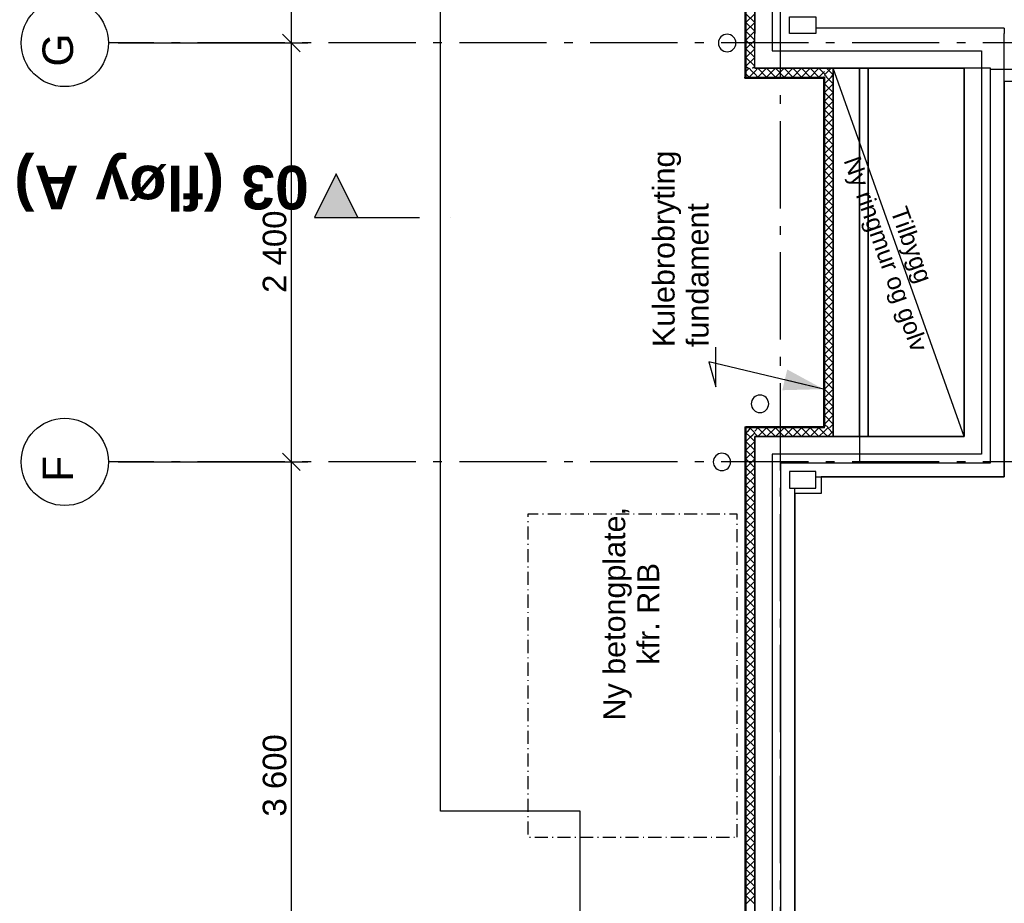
# Model space of a CAD drawing. Header units: millimetres. Extents: x -117798 to 93698, y -84437 to 74219.
# Tile 6 of 34: x -82030 to -76388, y -30746 to -25683. Entities that reach past the tile are written whole.
import ezdxf
from ezdxf.enums import TextEntityAlignment as Align

# ---------------------------------------------------------------- set-up
doc = ezdxf.new("R2010")
doc.units = ezdxf.units.MM
doc.header["$LTSCALE"] = 0.5
doc.header["$MEASUREMENT"] = 0
for name, pattern in [('Akselinje', [1500, 1000, -200, 100, -200]), ('Over snittplan', [260, 150, -50, 10, -50]), ('PLINE', [0]), ('Prikk & stiplet', [1340.555525, 705.555534, -352.777767, 0, -282.222223])]:
    doc.linetypes.add(name, pattern=pattern)
for name, color, linetype in [('216- Direkte fundamentering', 7, 'Continuous'), ('216- Direkte fundamentering(Nye konstruksjoner)', 7, 'Continuous'), ('235- Utvendig kledning og overflate (Skravur)(Nye konstruksjoner)', 7, 'Continuous'), ('235- Utvendig kledning og overflate(Nye konstruksjoner)', 7, 'Continuous'), ('252- Gulv på grunn_ bunnplate', 7, 'Continuous'), ('252- Gulv på grunn_ bunnplate(Nye konstruksjoner)', 7, 'Continuous'), ('265- Gesimser_ takrenner og nedløp(Nye konstruksjoner)', 7, 'Continuous'), ('82-- Modullinjer', 7, 'Continuous'), ('82-- Modullinjer(Nye konstruksjoner)', 7, 'Continuous'), ('832- Tekst bygning', 7, 'Continuous'), ('832- Tekst bygning(Nye konstruksjoner)', 7, 'Continuous'), ('852- Snittmarkør', 7, 'Continuous'), ('tiltaksgrense(Nye konstruksjoner)', 7, 'Continuous')]:
    doc.layers.add(name, color=color, linetype=linetype)
doc.styles.add('GENERATED_STYLE_1', font='arial.ttf')
doc.styles.add('GENERATED_STYLE_2', font='arial.ttf')
doc.linetypes.add('Tiltaksgrense', pattern='A,0,[1,A-2607.110 Plan Fundament1.Shx,S=4.761905,R=0,X=0,Y=0],-1200,0', length=1200)
doc.dimstyles.new('GENERATED_STYLE__1', dxfattribs={"dimtxt": 135.000002, "dimasz": 95, "dimexe": 0.18, "dimexo": 150, "dimgap": 0, "dimtad": 1, "dimdec": 0, "dimzin": 0, "dimdsep": 46, "dimtxsty": 'GENERATED_STYLE_2', "dimblk": 'ARROWHEAD_6', "dimblk1": 'ARROWHEAD_6', "dimblk2": 'ARROWHEAD_6', "dimcen": 0.09, "dimclrd": 256, "dimclre": 256, "dimclrt": 256, "dimadec": 1, "dimazin": 0, "dimtfac": 1, "dimtdec": 4, "dimtmove": 0, "dimatfit": 3, "dimfxl": 1, "dimtolj": 1, "dimtzin": 0, "dimarcsym": 0})
doc.dimstyles.new('GENERATED_STYLE__2', dxfattribs={"dimtxt": 0.18, "dimasz": 228, "dimexe": 0.18, "dimexo": 0.0625, "dimgap": 0, "dimtad": 0, "dimtih": 1, "dimtoh": 1, "dimdec": 4, "dimzin": 0, "dimdsep": 46, "dimcen": 0.09, "dimadec": 0, "dimazin": 0, "dimtfac": 1, "dimtdec": 4, "dimtmove": 0, "dimatfit": 3, "dimldrblk": 'ARROWHEAD_5', "dimfxl": 1, "dimtolj": 1, "dimtzin": 0, "dimarcsym": 0})

# ---------------------------------------------------------------- blocks, each defined once
blk = doc.blocks.new('*X3')
at = {"layer": '235- Utvendig kledning og overflate (Skravur)(Nye konstruksjoner)', "linetype": 'PLINE'}
for p, q in [((-77854.1, -28036), (-77840.1, -28021.9)), ((-77846.2, -28021.9), (-77818.2, -28050)), ((-77829.1, -28061), (-77818.2, -28050))]:
    blk.add_line(p, q, dxfattribs=at)
blk = doc.blocks.new('*X4')
at = {"layer": '235- Utvendig kledning og overflate (Skravur)(Nye konstruksjoner)', "linetype": 'PLINE'}
for p, q in [((-77868.2, -28050), (-77854.1, -28036)), ((-77868.2, -28050), (-77846.2, -28071.9)), ((-77840.1, -28071.9), (-77829.1, -28061))]:
    blk.add_line(p, q, dxfattribs=at)
blk = doc.blocks.new('*X5')
at = {"layer": '235- Utvendig kledning og overflate (Skravur)(Nye konstruksjoner)', "linetype": 'PLINE'}
for p, q in [((-77868.2, -28100), (-77840.1, -28071.9)), ((-77846.2, -28071.9), (-77818.2, -28100)), ((-77868.2, -28150), (-77818.2, -28100)), ((-77868.2, -28100), (-77818.2, -28150)), ((-77868.2, -28200), (-77818.2, -28150)), ((-77868.2, -28150), (-77818.2, -28200)), ((-77868.2, -28250), (-77818.2, -28200)), ((-77868.2, -28200), (-77818.2, -28250)), ((-77868.2, -28300), (-77818.2, -28250)), ((-77868.2, -28250), (-77818.2, -28300)), ((-77868.2, -28350), (-77818.2, -28300)), ((-77868.2, -28300), (-77818.2, -28350)), ((-77868.2, -28400), (-77818.2, -28350)), ((-77868.2, -28350), (-77818.2, -28400)), ((-77868.2, -28450), (-77818.2, -28400)), ((-77868.2, -28400), (-77818.2, -28450)), ((-77868.2, -28500), (-77818.2, -28450)), ((-77868.2, -28450), (-77818.2, -28500)), ((-77868.2, -28550), (-77818.2, -28500)), ((-77868.2, -28500), (-77818.2, -28550)), ((-77868.2, -28600), (-77818.2, -28550)), ((-77868.2, -28550), (-77818.2, -28600)), ((-77868.2, -28650), (-77818.2, -28600)), ((-77868.2, -28600), (-77818.2, -28650)), ((-77868.2, -28700), (-77818.2, -28650)), ((-77868.2, -28650), (-77818.2, -28700)), ((-77868.2, -28750), (-77818.2, -28700)), ((-77868.2, -28700), (-77818.2, -28750)), ((-77868.2, -28800), (-77818.2, -28750)), ((-77868.2, -28750), (-77818.2, -28800)), ((-77868.2, -28850), (-77818.2, -28800)), ((-77868.2, -28800), (-77818.2, -28850)), ((-77868.2, -28900), (-77818.2, -28850)), ((-77868.2, -28850), (-77818.2, -28900)), ((-77868.2, -28950), (-77818.2, -28900)), ((-77868.2, -28900), (-77818.2, -28950)), ((-77868.2, -29000), (-77818.2, -28950)), ((-77868.2, -28950), (-77818.2, -29000)), ((-77868.2, -29050), (-77818.2, -29000)), ((-77868.2, -29000), (-77818.2, -29050)), ((-77868.2, -29100), (-77818.2, -29050)), ((-77868.2, -29050), (-77818.2, -29100)), ((-77868.2, -29150), (-77818.2, -29100)), ((-77868.2, -29100), (-77818.2, -29150)), ((-77868.2, -29200), (-77818.2, -29150)), ((-77868.2, -29150), (-77818.2, -29200)), ((-77868.2, -29250), (-77818.2, -29200)), ((-77868.2, -29200), (-77818.2, -29250)), ((-77868.2, -29300), (-77818.2, -29250)), ((-77868.2, -29250), (-77818.2, -29300)), ((-77868.2, -29350), (-77818.2, -29300)), ((-77868.2, -29300), (-77818.2, -29350)), ((-77868.2, -29400), (-77818.2, -29350)), ((-77868.2, -29350), (-77818.2, -29400)), ((-77868.2, -29450), (-77818.2, -29400)), ((-77868.2, -29400), (-77818.2, -29450)), ((-77868.2, -29500), (-77818.2, -29450)), ((-77868.2, -29450), (-77818.2, -29500)), ((-77868.2, -29550), (-77818.2, -29500)), ((-77868.2, -29500), (-77818.2, -29550)), ((-77868.2, -29600), (-77818.2, -29550)), ((-77868.2, -29550), (-77818.2, -29600)), ((-77868.2, -29650), (-77818.2, -29600)), ((-77868.2, -29600), (-77818.2, -29650)), ((-77868.2, -29700), (-77818.2, -29650)), ((-77868.2, -29650), (-77818.2, -29700)), ((-77868.2, -29750), (-77818.2, -29700)), ((-77868.2, -29700), (-77818.2, -29750)), ((-77868.2, -29800), (-77818.2, -29750)), ((-77868.2, -29750), (-77818.2, -29800)), ((-77868.2, -29850), (-77818.2, -29800)), ((-77868.2, -29800), (-77818.2, -29850)), ((-77868.2, -29900), (-77818.2, -29850)), ((-77868.2, -29850), (-77818.2, -29900)), ((-77868.2, -29950), (-77818.2, -29900)), ((-77868.2, -29900), (-77818.2, -29950)), ((-77868.2, -30000), (-77818.2, -29950)), ((-77868.2, -29950), (-77818.2, -30000)), ((-77868.2, -30050), (-77818.2, -30000)), ((-77868.2, -30000), (-77818.2, -30050)), ((-77868.2, -30100), (-77818.2, -30050)), ((-77868.2, -30050), (-77818.2, -30100)), ((-77868.2, -30150), (-77818.2, -30100)), ((-77868.2, -30100), (-77818.2, -30150)), ((-77868.2, -30200), (-77818.2, -30150)), ((-77868.2, -30150), (-77818.2, -30200)), ((-77868.2, -30250), (-77818.2, -30200)), ((-77868.2, -30200), (-77818.2, -30250)), ((-77868.2, -30300), (-77818.2, -30250)), ((-77868.2, -30250), (-77818.2, -30300)), ((-77868.2, -30350), (-77818.2, -30300)), ((-77868.2, -30300), (-77818.2, -30350)), ((-77868.2, -30400), (-77818.2, -30350)), ((-77868.2, -30350), (-77818.2, -30400)), ((-77868.2, -30450), (-77818.2, -30400)), ((-77868.2, -30400), (-77818.2, -30450)), ((-77868.2, -30500), (-77818.2, -30450)), ((-77868.2, -30450), (-77818.2, -30500)), ((-77868.2, -30550), (-77818.2, -30500)), ((-77868.2, -30500), (-77818.2, -30550)), ((-77868.2, -30600), (-77818.2, -30550)), ((-77868.2, -30550), (-77818.2, -30600)), ((-77868.2, -30650), (-77818.2, -30600)), ((-77868.2, -30600), (-77818.2, -30650)), ((-77868.2, -30700), (-77818.2, -30650)), ((-77868.2, -30650), (-77818.2, -30700)), ((-77868.2, -30750), (-77818.2, -30700)), ((-77868.2, -30700), (-77818.2, -30750))]:
    blk.add_line(p, q, dxfattribs=at)
blk = doc.blocks.new('*X7')
at = {"layer": '235- Utvendig kledning og overflate (Skravur)(Nye konstruksjoner)', "linetype": 'PLINE'}
for p, q in [((-77400, -28021.9), (-77409.1, -28031)), ((-77400, -28021.9), (-77368.2, -28053.8)), ((-77368.2, -28040.1), (-77384.1, -28056))]:
    blk.add_line(p, q, dxfattribs=at)
blk = doc.blocks.new('*X8')
at = {"layer": '235- Utvendig kledning og overflate (Skravur)(Nye konstruksjoner)', "linetype": 'PLINE'}
for p, q in [((-77409.1, -28031), (-77418.2, -28040.1)), ((-77418.2, -28053.8), (-77400, -28071.9)), ((-77384.1, -28056), (-77400, -28071.9))]:
    blk.add_line(p, q, dxfattribs=at)
blk = doc.blocks.new('*X9')
at = {"layer": '235- Utvendig kledning og overflate (Skravur)(Nye konstruksjoner)', "linetype": 'PLINE'}
for p, q in [((-77800, -28021.9), (-77818.2, -28040.1)), ((-77800, -28021.9), (-77750, -28071.9)), ((-77750, -28021.9), (-77800, -28071.9)), ((-77750, -28021.9), (-77700, -28071.9)), ((-77700, -28021.9), (-77750, -28071.9)), ((-77700, -28021.9), (-77650, -28071.9)), ((-77650, -28021.9), (-77700, -28071.9)), ((-77650, -28021.9), (-77600, -28071.9)), ((-77600, -28021.9), (-77650, -28071.9)), ((-77600, -28021.9), (-77550, -28071.9)), ((-77550, -28021.9), (-77600, -28071.9)), ((-77550, -28021.9), (-77500, -28071.9)), ((-77500, -28021.9), (-77550, -28071.9)), ((-77500, -28021.9), (-77450, -28071.9)), ((-77450, -28021.9), (-77500, -28071.9)), ((-77450, -28021.9), (-77418.2, -28053.8)), ((-77818.2, -28053.8), (-77800, -28071.9)), ((-77418.2, -28040.1), (-77450, -28071.9))]:
    blk.add_line(p, q, dxfattribs=at)
blk = doc.blocks.new('*X10')
at = {"layer": '235- Utvendig kledning og overflate (Skravur)(Nye konstruksjoner)', "linetype": 'PLINE'}
for p, q in [((-77418.2, -26000), (-77380.1, -25961.9)), ((-77418.2, -26000), (-77412.2, -26006)), ((-77406.2, -25961.9), (-77387.2, -25981))]:
    blk.add_line(p, q, dxfattribs=at)
blk = doc.blocks.new('*X11')
at = {"layer": '235- Utvendig kledning og overflate (Skravur)(Nye konstruksjoner)', "linetype": 'PLINE'}
for p, q in [((-77412.2, -26006), (-77406.2, -26011.9)), ((-77387.2, -25981), (-77368.2, -26000)), ((-77380.1, -26011.9), (-77368.2, -26000))]:
    blk.add_line(p, q, dxfattribs=at)
blk = doc.blocks.new('*X12')
at = {"layer": '235- Utvendig kledning og overflate (Skravur)(Nye konstruksjoner)', "linetype": 'PLINE'}
for p, q in [((-77418.2, -26050), (-77380.1, -26011.9)), ((-77418.2, -26100), (-77368.2, -26050)), ((-77418.2, -26050), (-77368.2, -26100)), ((-77406.2, -26011.9), (-77368.2, -26050)), ((-77418.2, -26150), (-77368.2, -26100)), ((-77418.2, -26100), (-77368.2, -26150)), ((-77418.2, -26200), (-77368.2, -26150)), ((-77418.2, -26150), (-77368.2, -26200)), ((-77418.2, -26250), (-77368.2, -26200)), ((-77418.2, -26200), (-77368.2, -26250)), ((-77418.2, -26300), (-77368.2, -26250)), ((-77418.2, -26250), (-77368.2, -26300)), ((-77418.2, -26350), (-77368.2, -26300)), ((-77418.2, -26300), (-77368.2, -26350)), ((-77418.2, -26400), (-77368.2, -26350)), ((-77418.2, -26350), (-77368.2, -26400)), ((-77418.2, -26450), (-77368.2, -26400)), ((-77418.2, -26400), (-77368.2, -26450)), ((-77418.2, -26500), (-77368.2, -26450)), ((-77418.2, -26450), (-77368.2, -26500)), ((-77418.2, -26550), (-77368.2, -26500)), ((-77418.2, -26500), (-77368.2, -26550)), ((-77418.2, -26600), (-77368.2, -26550)), ((-77418.2, -26550), (-77368.2, -26600)), ((-77418.2, -26650), (-77368.2, -26600)), ((-77418.2, -26600), (-77368.2, -26650)), ((-77418.2, -26700), (-77368.2, -26650)), ((-77418.2, -26650), (-77368.2, -26700)), ((-77418.2, -26750), (-77368.2, -26700)), ((-77418.2, -26700), (-77368.2, -26750)), ((-77418.2, -26800), (-77368.2, -26750)), ((-77418.2, -26750), (-77368.2, -26800)), ((-77418.2, -26850), (-77368.2, -26800)), ((-77418.2, -26800), (-77368.2, -26850)), ((-77418.2, -26900), (-77368.2, -26850)), ((-77418.2, -26850), (-77368.2, -26900)), ((-77418.2, -26950), (-77368.2, -26900)), ((-77418.2, -26900), (-77368.2, -26950)), ((-77418.2, -27000), (-77368.2, -26950)), ((-77418.2, -26950), (-77368.2, -27000)), ((-77418.2, -27050), (-77368.2, -27000)), ((-77418.2, -27000), (-77368.2, -27050)), ((-77418.2, -27100), (-77368.2, -27050)), ((-77418.2, -27050), (-77368.2, -27100)), ((-77418.2, -27150), (-77368.2, -27100)), ((-77418.2, -27100), (-77368.2, -27150)), ((-77418.2, -27200), (-77368.2, -27150)), ((-77418.2, -27150), (-77368.2, -27200)), ((-77418.2, -27250), (-77368.2, -27200)), ((-77418.2, -27200), (-77368.2, -27250)), ((-77418.2, -27300), (-77368.2, -27250)), ((-77418.2, -27250), (-77368.2, -27300)), ((-77418.2, -27350), (-77368.2, -27300)), ((-77418.2, -27300), (-77368.2, -27350)), ((-77418.2, -27400), (-77368.2, -27350)), ((-77418.2, -27350), (-77368.2, -27400)), ((-77418.2, -27450), (-77368.2, -27400)), ((-77418.2, -27400), (-77368.2, -27450)), ((-77418.2, -27500), (-77368.2, -27450)), ((-77418.2, -27450), (-77368.2, -27500)), ((-77418.2, -27550), (-77368.2, -27500)), ((-77418.2, -27500), (-77368.2, -27550)), ((-77418.2, -27600), (-77368.2, -27550)), ((-77418.2, -27550), (-77368.2, -27600)), ((-77418.2, -27650), (-77368.2, -27600)), ((-77418.2, -27600), (-77368.2, -27650)), ((-77418.2, -27700), (-77368.2, -27650)), ((-77418.2, -27650), (-77368.2, -27700)), ((-77418.2, -27750), (-77368.2, -27700)), ((-77418.2, -27700), (-77368.2, -27750)), ((-77418.2, -27800), (-77368.2, -27750)), ((-77418.2, -27750), (-77368.2, -27800)), ((-77418.2, -27850), (-77368.2, -27800)), ((-77418.2, -27800), (-77368.2, -27850)), ((-77418.2, -27900), (-77368.2, -27850)), ((-77418.2, -27850), (-77368.2, -27900)), ((-77418.2, -27950), (-77368.2, -27900)), ((-77418.2, -27900), (-77368.2, -27950)), ((-77418.2, -28000), (-77368.2, -27950)), ((-77418.2, -27950), (-77368.2, -28000)), ((-77418.2, -28000), (-77396.2, -28021.9)), ((-77390.1, -28021.9), (-77368.2, -28000))]:
    blk.add_line(p, q, dxfattribs=at)
blk = doc.blocks.new('*X13')
at = {"layer": '235- Utvendig kledning og overflate (Skravur)(Nye konstruksjoner)', "linetype": 'PLINE'}
for p, q in [((-77868.2, -25980.1), (-77850, -25961.9)), ((-77859.1, -26002.8), (-77868.2, -25993.8)), ((-77834.1, -25977.8), (-77850, -25961.9))]:
    blk.add_line(p, q, dxfattribs=at)
blk = doc.blocks.new('*X14')
at = {"layer": '235- Utvendig kledning og overflate (Skravur)(Nye konstruksjoner)', "linetype": 'PLINE'}
for p, q in [((-77850, -26011.9), (-77859.1, -26002.8)), ((-77850, -26011.9), (-77818.2, -25980.1)), ((-77818.2, -25993.8), (-77834.1, -25977.8))]:
    blk.add_line(p, q, dxfattribs=at)
blk = doc.blocks.new('*X15')
at = {"layer": '235- Utvendig kledning og overflate (Skravur)(Nye konstruksjoner)', "linetype": 'PLINE'}
for p, q in [((-77818.2, -25980.1), (-77800, -25961.9)), ((-77800, -26011.9), (-77818.2, -25993.8)), ((-77750, -26011.9), (-77800, -25961.9)), ((-77800, -26011.9), (-77750, -25961.9)), ((-77700, -26011.9), (-77750, -25961.9)), ((-77750, -26011.9), (-77700, -25961.9)), ((-77650, -26011.9), (-77700, -25961.9)), ((-77700, -26011.9), (-77650, -25961.9)), ((-77600, -26011.9), (-77650, -25961.9)), ((-77650, -26011.9), (-77600, -25961.9)), ((-77550, -26011.9), (-77600, -25961.9)), ((-77600, -26011.9), (-77550, -25961.9)), ((-77500, -26011.9), (-77550, -25961.9)), ((-77550, -26011.9), (-77500, -25961.9)), ((-77450, -26011.9), (-77500, -25961.9)), ((-77500, -26011.9), (-77450, -25961.9)), ((-77418.2, -25993.8), (-77450, -25961.9)), ((-77450, -26011.9), (-77418.2, -25980.1))]:
    blk.add_line(p, q, dxfattribs=at)
blk = doc.blocks.new('*X18')
at = {"layer": '235- Utvendig kledning og overflate (Skravur)(Nye konstruksjoner)', "linetype": 'PLINE'}
for p, q in [((-77868.2, -25700), (-77818.2, -25650)), ((-77868.2, -25650), (-77818.2, -25700)), ((-77868.2, -25750), (-77818.2, -25700)), ((-77868.2, -25700), (-77818.2, -25750)), ((-77868.2, -25800), (-77818.2, -25750)), ((-77868.2, -25750), (-77818.2, -25800)), ((-77868.2, -25850), (-77818.2, -25800)), ((-77868.2, -25800), (-77818.2, -25850)), ((-77868.2, -25900), (-77818.2, -25850)), ((-77868.2, -25850), (-77818.2, -25900)), ((-77868.2, -25950), (-77818.2, -25900)), ((-77868.2, -25900), (-77818.2, -25950)), ((-77868.2, -25950), (-77856.2, -25961.9)), ((-77830.1, -25961.9), (-77818.2, -25950))]:
    blk.add_line(p, q, dxfattribs=at)
blk = doc.blocks.new('Standard grid marker[10]', base_point=(-77673.2, 26434.4))
at = {"layer": '82-- Modullinjer', "linetype": 'Akselinje'}
blk.add_line((-77673.2, 26234.4), (-77673.2, -50374.4), dxfattribs=at)
at = {"layer": '82-- Modullinjer', "style": 'GENERATED_STYLE_1'}
for tag, p in [('AC_MarkerText_1_0', (-77800.7, 26644.4)), ('AC_MarkerText_1_1', (-77800.7, -50864.4))]:
    blk.add_attdef(tag, text='', height=175, rotation=90, dxfattribs=at).set_placement(p, align=Align.TOP_CENTER)
blk = doc.blocks.new('Standard grid marker[28]', base_point=(20939.5, -28216.9))
at = {"layer": '82-- Modullinjer', "linetype": 'Akselinje'}
for p, q in [((-81321.3, -28216.9), (-81521.3, -28216.9)), ((20739.5, -28216.9), (-81321.3, -28216.9))]:
    blk.add_line(p, q, dxfattribs=at)
at = {"layer": '82-- Modullinjer', "linetype": 'PLINE'}
blk.add_circle((-81771.3, -28216.9), 250, dxfattribs=at)
at = {"layer": '82-- Modullinjer', "linetype": 'Akselinje'}
blk.add_point((-81321.3, -28216.9), dxfattribs=at)
blk.add_point((-81321.3, -28216.9), dxfattribs=at)
at = {"layer": '82-- Modullinjer', "style": 'GENERATED_STYLE_1'}
for tag, p in [('AC_MarkerText_1_1', (-81898.8, -28256.9)), ('AC_MarkerText_1_0', (21062, -28256.9))]:
    blk.add_attdef(tag, text='', height=175, rotation=90, dxfattribs=at).set_placement(p, align=Align.TOP_CENTER)
blk = doc.blocks.new('Standard grid marker[29]', base_point=(20939.5, -25816.9))
at = {"layer": '82-- Modullinjer', "linetype": 'Akselinje'}
for p, q in [((-81321.3, -25816.9), (-81521.3, -25816.9)), ((20739.5, -25816.9), (-81321.3, -25816.9))]:
    blk.add_line(p, q, dxfattribs=at)
at = {"layer": '82-- Modullinjer', "linetype": 'PLINE'}
blk.add_circle((-81771.3, -25816.9), 250, dxfattribs=at)
at = {"layer": '82-- Modullinjer', "linetype": 'Akselinje'}
blk.add_point((-81321.3, -25816.9), dxfattribs=at)
blk.add_point((-81321.3, -25816.9), dxfattribs=at)
at = {"layer": '82-- Modullinjer', "style": 'GENERATED_STYLE_1'}
for tag, p in [('AC_MarkerText_1_1', (-81898.8, -25856.9)), ('AC_MarkerText_1_0', (21062, -25856.9))]:
    blk.add_attdef(tag, text='', height=175, rotation=90, dxfattribs=at).set_placement(p, align=Align.TOP_CENTER)
blk = doc.blocks.new('Nedløp kompleks[49]', base_point=(-78006.2, -28216.9))
at = {"layer": '265- Gesimser_ takrenner og nedløp(Nye konstruksjoner)', "linetype": 'PLINE', "flags": 128}
blk.add_lwpolyline([(-78006.2, -28266.9, 1), (-78006.2, -28166.9, 1)], format="xyb", close=True, dxfattribs=at)
blk = doc.blocks.new('Nedløp kompleks[50]', base_point=(-77976.2, -25816.9))
at = {"layer": '265- Gesimser_ takrenner og nedløp(Nye konstruksjoner)', "linetype": 'PLINE', "flags": 128}
blk.add_lwpolyline([(-77976.2, -25866.9, 1), (-77976.2, -25766.9, 1)], format="xyb", close=True, dxfattribs=at)
blk = doc.blocks.new('Nedløp kompleks[53]', base_point=(-77788.2, -27883.9))
at = {"layer": '265- Gesimser_ takrenner og nedløp(Nye konstruksjoner)', "linetype": 'PLINE', "flags": 128}
blk.add_lwpolyline([(-77838.2, -27883.9, 1), (-77738.2, -27883.9, 1)], format="xyb", close=True, dxfattribs=at)
blk = doc.blocks.new('*D90')
at = {"layer": '82-- Modullinjer(Nye konstruksjoner)', "linetype": 'PLINE'}
for p, q in [((-80423.2, -22266.9), (-80523.2, -22166.9)), ((-81465.7, -22216.9), (-80379.4, -22216.9)), ((-80473.2, -22216.9), (-80473.2, -25816.9)), ((-80423.2, -25866.9), (-80523.2, -25766.9)), ((-81465.7, -25816.9), (-80379.4, -25816.9))]:
    blk.add_line(p, q, dxfattribs=at)
at = {"layer": '82-- Modullinjer(Nye konstruksjoner)', "insert": (-80500.2, -24248.6), "char_height": 135, "attachment_point": 7, "rotation": 90, "style": 'GENERATED_STYLE_2'}
blk.add_mtext('\\A1;{\\pql;\\fArial|b0|i0|c0|p0;\\W1.000000;3\xa0600}', dxfattribs=at)
blk = doc.blocks.new('ARROWHEAD_6')
at = {"linetype": 'Continuous'}
for p, q in [((0, 0), (-1, 0)), ((-0.5, -0.5), (0.5, 0.5))]:
    blk.add_line(p, q, dxfattribs=at)
blk = doc.blocks.new('*D91')
at = {"layer": '82-- Modullinjer(Nye konstruksjoner)', "linetype": 'PLINE'}
for p, q in [((-80423.2, -25866.9), (-80523.2, -25766.9)), ((-81465.7, -25816.9), (-80379.4, -25816.9)), ((-80473.2, -25816.9), (-80473.2, -28216.9)), ((-80423.2, -28266.9), (-80523.2, -28166.9)), ((-81465.7, -28216.9), (-80379.4, -28216.9))]:
    blk.add_line(p, q, dxfattribs=at)
at = {"layer": '82-- Modullinjer(Nye konstruksjoner)', "insert": (-80500.2, -27248.6), "char_height": 135, "attachment_point": 7, "rotation": 90, "style": 'GENERATED_STYLE_2'}
blk.add_mtext('\\A1;{\\pql;\\fArial|b0|i0|c0|p0;\\W1.000000;2\xa0400}', dxfattribs=at)
blk = doc.blocks.new('*D92')
at = {"layer": '82-- Modullinjer(Nye konstruksjoner)', "linetype": 'PLINE'}
for p, q in [((-80423.2, -28266.9), (-80523.2, -28166.9)), ((-81465.7, -28216.9), (-80379.4, -28216.9)), ((-80473.2, -28216.9), (-80473.2, -31816.9)), ((-81465.7, -31816.9), (-80379.4, -31816.9)), ((-80423.2, -31866.9), (-80523.2, -31766.9))]:
    blk.add_line(p, q, dxfattribs=at)
at = {"layer": '82-- Modullinjer(Nye konstruksjoner)', "insert": (-80500.2, -30248.6), "char_height": 135, "attachment_point": 7, "rotation": 90, "style": 'GENERATED_STYLE_2'}
blk.add_mtext('\\A1;{\\pql;\\fArial|b0|i0|c0|p0;\\W1.000000;3\xa0600}', dxfattribs=at)
blk = doc.blocks.new('ARROWHEAD_5')
at = {"linetype": 'Continuous'}
blk.add_hatch(color=256, dxfattribs=at).paths.add_polyline_path([(-1, 0.2679), (0, 0), (-1, -0.2679)])
blk.add_line((0, 0), (-1, 0), dxfattribs=at)

msp = doc.modelspace()

# ---------------------------------------------------------------- hatches: boundary and pattern name
at = {"layer": '235- Utvendig kledning og overflate (Skravur)(Nye konstruksjoner)', "linetype": 'Continuous'}
for points in [[(-77874.2, -26011.9), (-77868.2, -26011.9), (-77868.2, -11821.9), (-77874.2, -11821.9)], [(-77874.2, -26011.9), (-77874.2, -26017.9), (-77868.2, -26011.9)], [(-77868.2, -26011.9), (-77874.2, -26017.9), (-77868.2, -26017.9)], [(-77424.2, -26011.9), (-77868.2, -26011.9), (-77868.2, -26017.9), (-77424.2, -26017.9)], [(-77424.2, -26011.9), (-77424.2, -26017.9), (-77418.2, -26011.9)], [(-77424.2, -26017.9), (-77418.2, -26017.9), (-77418.2, -26011.9)], [(-77418.2, -28015.9), (-77418.2, -26017.9), (-77424.2, -26017.9), (-77424.2, -28015.9)], [(-77868.2, -28015.9), (-77874.2, -28015.9), (-77868.2, -28021.9)], [(-77868.2, -28021.9), (-77874.2, -28015.9), (-77874.2, -28021.9)], [(-77868.2, -39266.9), (-77868.2, -28021.9), (-77874.2, -28021.9), (-77874.2, -39266.9)], [(-77868.2, -28021.9), (-77424.2, -28021.9), (-77424.2, -28015.9), (-77868.2, -28015.9)], [(-77418.2, -28015.9), (-77424.2, -28015.9), (-77418.2, -28021.9)], [(-77424.2, -28015.9), (-77424.2, -28021.9), (-77418.2, -28021.9)]]:
    msp.add_hatch(color=256, dxfattribs=at).paths.add_polyline_path(points)
at = {"layer": '852- Snittmarkør', "linetype": 'Continuous'}
msp.add_hatch(color=256, dxfattribs=at).paths.add_polyline_path([(-80341.3, -26816.9), (-80091.3, -26816.9), (-80216.3, -26566.9)])

# ---------------------------------------------------------------- linework, layer by layer
at = {"layer": '216- Direkte fundamentering', "linetype": 'PLINE', "flags": 128}
for points in [[(-77818.2, -11871.9), (-77818.2, -25761.9)], [(-77818.2, -25961.9), (-77818.2, -25761.9)], [(-76388.2, -25731.9), (-77468.2, -25731.9)], [(-76388.2, -25731.9), (-76388.2, -25761.9)], [(-76388.2, -28271.9), (-76388.2, -25761.9)], [(-77818.2, -25961.9), (-76618.2, -25961.9)], [(-76618.2, -25961.9), (-76618.2, -28071.9)], [(-77818.2, -28071.9), (-77818.2, -28271.9)], [(-76618.2, -28071.9), (-77818.2, -28071.9)], [(-77818.2, -28271.9), (-77818.2, -37816.9)], [(-77468.2, -28301.9), (-76388.2, -28301.9)], [(-76388.2, -28301.9), (-76388.2, -28271.9)], [(-77588.2, -31666.9), (-77588.2, -28366.9)]]:
    msp.add_lwpolyline(points, dxfattribs=at)
for points in [[(-77618.2, -25666.9), (-77468.2, -25666.9), (-77468.2, -25761.9), (-77618.2, -25761.9)], [(-77618.2, -28366.9), (-77468.2, -28366.9), (-77468.2, -28271.9), (-77618.2, -28271.9)]]:
    msp.add_lwpolyline(points, close=True, dxfattribs=at)
at = {"layer": '216- Direkte fundamentering(Nye konstruksjoner)', "linetype": 'PLINE', "flags": 128}
for points in [[(-77218.2, -25961.9), (-77368.2, -25961.9)], [(-77368.2, -25961.9), (-77368.2, -28071.9)], [(-77218.2, -28071.9), (-77218.2, -25961.9)], [(-77368.2, -28071.9), (-77218.2, -28071.9)]]:
    msp.add_lwpolyline(points, dxfattribs=at)
at = {"layer": '235- Utvendig kledning og overflate(Nye konstruksjoner)', "linetype": 'PLINE'}
for p, q in [((-77868.2, -11871.9), (-77868.2, -25961.9)), ((-77868.2, -25961.9), (-77868.2, -26011.9)), ((-77868.2, -25961.9), (-77868.2, -26011.9)), ((-77868.2, -26011.9), (-77818.2, -26011.9)), ((-77818.2, -26011.9), (-77424.2, -26011.9)), ((-77418.2, -26011.9), (-77424.2, -26011.9)), ((-77418.2, -26011.9), (-77424.2, -26011.9)), ((-77418.2, -26011.9), (-77418.2, -28015.9)), ((-77818.2, -28021.9), (-77868.2, -28021.9)), ((-77868.2, -28021.9), (-77868.2, -28071.9)), ((-77818.2, -28021.9), (-77868.2, -28021.9)), ((-77418.2, -28021.9), (-77818.2, -28021.9)), ((-77418.2, -28021.9), (-77418.2, -28015.9)), ((-77418.2, -28021.9), (-77418.2, -28015.9)), ((-77868.2, -28071.9), (-77868.2, -39216.9))]:
    msp.add_line(p, q, dxfattribs=at)
at = {"layer": '235- Utvendig kledning og overflate(Nye konstruksjoner)', "linetype": 'PLINE', "flags": 128}
for points in [[(-77874.2, -11815.9), (-77874.2, -26011.9)], [(-77818.2, -25961.9), (-77818.2, -11871.9)], [(-77418.2, -25961.9), (-77818.2, -25961.9)], [(-77368.2, -25961.9), (-77418.2, -25961.9)], [(-77368.2, -28021.9), (-77368.2, -25961.9)], [(-77874.2, -26017.9), (-77874.2, -26011.9)], [(-77874.2, -26017.9), (-77424.2, -26017.9)], [(-77424.2, -26017.9), (-77424.2, -28015.9)], [(-77874.2, -28015.9), (-77868.2, -28015.9)], [(-77874.2, -28015.9), (-77874.2, -39272.9)], [(-77424.2, -28015.9), (-77868.2, -28015.9)], [(-77368.2, -28071.9), (-77368.2, -28021.9)], [(-77818.2, -39216.9), (-77818.2, -28071.9)], [(-77818.2, -28071.9), (-77368.2, -28071.9)]]:
    msp.add_lwpolyline(points, dxfattribs=at)
at = {"layer": '252- Gulv på grunn_ bunnplate', "linetype": 'PLINE', "flags": 128}
for points in [[(-77588.2, -14806.9), (-68568.2, -14806.9), (-68568.2, -25966.9), (-70173.2, -25966.9), (-70173.2, -26036.9), (-76388.2, -26036.9), (-76388.2, -28301.9), (-77438.2, -28301.9), (-77438.2, -28396.9), (-77588.2, -28396.9), (-77588.2, -31636.9), (-77438.2, -31636.9), (-77438.2, -31996.9), (-77588.2, -31996.9), (-77588.2, -35236.9), (-77438.2, -35236.9), (-77438.2, -35596.9), (-77588.2, -35596.9), (-77588.2, -38881.9), (-76368.2, -38881.9), (-76368.2, -43836.9), (-75018.2, -43836.9), (-75018.2, -45036.9), (-70983.2, -45036.9), (-70983.2, -43886.9), (-63503.2, -43886.9), (-63503.2, -43686.9), (-61453.2, -43686.9), (-61453.2, -41931.9), (-60453.2, -41931.9), (-60453.2, -41781.9), (-60303.2, -41781.9), (-60303.2, -37501.9), (-60453.2, -37501.9), (-60453.2, -37351.9), (-61453.2, -37351.9), (-61453.2, -35621.9), (-61683.2, -35621.9), (-61683.2, -35211.9), (-61453.2, -35211.9), (-61453.2, -32021.9), (-61683.2, -32021.9), (-61683.2, -31611.9), (-61453.2, -31611.9), (-61453.2, -28421.9), (-61683.2, -28421.9), (-61683.2, -28011.9), (-61453.2, -28011.9), (-61453.2, -26026.9), (-61683.2, -26026.9), (-61683.2, -25796.9), (-65003.2, -25796.9), (-65003.2, -15036.9), (-61453.2, -15036.9), (-61453.2, -6304.5), (-61453.2, 4683.1), (-74988.2, 4683.1), (-74988.2, 2613.1), (-74688.2, 2613.1), (-74688.2, 2153.1), (-74988.2, 2153.1), (-74988.2, -986.9), (-74688.2, -986.9), (-74688.2, -1446.9), (-74988.2, -1446.9), (-74988.2, -4586.9), (-74688.2, -4586.9), (-74688.2, -5046.9), (-74988.2, -5046.9), (-74988.2, -8186.9), (-74688.2, -8186.9), (-74688.2, -8646.9), (-74988.2, -8646.9), (-74988.2, -11786.9), (-74688.2, -11786.9), (-74688.2, -12246.9), (-75298.2, -12246.9), (-75298.2, -12101.9), (-77438.2, -12101.9), (-77438.2, -12196.9), (-77588.2, -12196.9)], [(-77668.2, -28221.9), (-76468.2, -28221.9), (-76468.2, -25966.9), (-63573.2, -25966.9), (-63573.2, -25796.9), (-61683.2, -25796.9), (-61683.2, -26026.9), (-61473.2, -26026.9), (-61473.2, -37371.9), (-60323.2, -37371.9), (-60323.2, -41761.9), (-60473.2, -41761.9), (-60473.2, -41911.9), (-61473.2, -41911.9), (-61473.2, -43711.9), (-65168.2, -43711.9), (-65168.2, -43811.9), (-71013.2, -43811.9), (-71013.2, -45011.9), (-75028.2, -45011.9), (-75028.2, -43811.9), (-76248.2, -43811.9), (-76248.2, -38811.9), (-77668.2, -38811.9)]]:
    msp.add_lwpolyline(points, close=True, dxfattribs=at)
at = {"layer": '252- Gulv på grunn_ bunnplate(Nye konstruksjoner)', "linetype": 'PLINE', "flags": 128}
for points in [[(-76468.2, -28221.9), (-76468.2, -25961.9), (-77218.2, -25961.9), (-77218.2, -28221.9)], [(-77168.2, -28071.9), (-77168.2, -25961.9), (-77218.2, -25961.9), (-77218.2, -28071.9)], [(-76618.2, -28071.9), (-76618.2, -25961.9), (-77168.2, -25961.9), (-77168.2, -28071.9)]]:
    msp.add_lwpolyline(points, close=True, dxfattribs=at)
at = {"layer": '252- Gulv på grunn_ bunnplate(Nye konstruksjoner)', "linetype": 'Over snittplan', "flags": 128}
msp.add_lwpolyline([(-77918.2, -30366.9), (-77918.2, -28516.9), (-79118.2, -28516.9), (-79118.2, -30366.9)], close=True, dxfattribs=at)
at = {"layer": '832- Tekst bygning', "linetype": 'PLINE'}
msp.add_line((-76618.2, -28071.9), (-77368.2, -25961.9), dxfattribs=at)
at = {"layer": '852- Snittmarkør', "linetype": 'Prikk & stiplet'}
msp.add_line((-80091.3, -26816.9), (-79466.3, -26816.9), dxfattribs=at)
at = {"layer": '852- Snittmarkør', "linetype": 'PLINE', "flags": 128}
msp.add_lwpolyline([(-80341.3, -26816.9), (-80091.3, -26816.9), (-80216.3, -26566.9)], close=True, dxfattribs=at)
at = {"layer": 'tiltaksgrense(Nye konstruksjoner)', "linetype": 'Tiltaksgrense', "flags": 128}
msp.add_lwpolyline([(-78818.2, -39616.9), (-78818.2, -30216.9), (-79618.2, -30216.9), (-79618.2, -23816.9), (-78818.2, -23816.9), (-78818.2, -19116.9), (-80918.2, -19116.9), (-80918.2, -15016.9), (-78818.2, -15016.9), (-78818.2, -10871.9), (-76218.2, -10871.9), (-76218.2, 6263.1), (-69263.2, 6263.1), (-69263.2, 5163.1), (-75118.2, 5163.1), (-75118.2, -11971.9), (-77718.2, -11971.9), (-77718.2, -25861.9), (-76518.2, -25861.9), (-76518.2, -28171.9), (-77718.2, -28171.9), (-77718.2, -39016.9), (-76473.2, -39016.9), (-76473.2, -39616.9)], close=True, dxfattribs=at)

# ---------------------------------------------------------------- block references
at = {"layer": '235- Utvendig kledning og overflate(Nye konstruksjoner)'}
for name in ['*X18', '*X13', '*X14', '*X15', '*X10', '*X11', '*X12', '*X4', '*X3', '*X9', '*X8', '*X7', '*X5']:
    msp.add_blockref(name, (0, 0), dxfattribs=at)
at = {"layer": '265- Gesimser_ takrenner og nedløp(Nye konstruksjoner)', "linetype": 'PLINE'}
for name, p in [('Nedløp kompleks[50]', (-77976.2, -25816.9)), ('Nedløp kompleks[53]', (-77788.2, -27883.9)), ('Nedløp kompleks[49]', (-78006.2, -28216.9))]:
    msp.add_blockref(name, p, dxfattribs=at)
at = {"layer": '82-- Modullinjer', "linetype": 'PLINE'}
msp.add_blockref('Standard grid marker[10]', (-77673.2, 26434.4), dxfattribs=at)
ref = msp.add_blockref('Standard grid marker[29]', (20939.5, -25816.9), dxfattribs=at)
ref.add_attrib('AC_MarkerText_1_1', 'G', dxfattribs={"color": 7, "height": 175, "rotation": 90, "style": 'GENERATED_STYLE_1'}).set_placement((-81898.8, -25856.9), align=Align.TOP_CENTER)
ref = msp.add_blockref('Standard grid marker[28]', (20939.5, -28216.9), dxfattribs=at)
ref.add_attrib('AC_MarkerText_1_1', 'F', dxfattribs={"color": 7, "height": 175, "rotation": 90, "style": 'GENERATED_STYLE_1'}).set_placement((-81898.8, -28256.9), align=Align.TOP_CENTER)

# ---------------------------------------------------------------- texts
at = {"layer": '832- Tekst bygning', "linetype": 'Continuous', "insert": (-77007.1, -27003.7), "char_height": 100, "attachment_point": 5, "rotation": 289.5678, "line_spacing_factor": 0.940384, "style": 'GENERATED_STYLE_2'}
msp.add_mtext('\\A1;{\\pqc;\\fArial|b0|i0|c0|p0;\\W1.000000;Tilbygg\\P\\pqc;\\fArial|b0|i0|c0|p0;\\W1.000000;Ny \\fArial|b0|i0|c0|p0;\\W1.000000;ringmur \\fArial|b0|i0|c0|p0;\\W1.000000;og golv}', dxfattribs=at)
at = {"layer": '832- Tekst bygning(Nye konstruksjoner)', "linetype": 'Continuous', "char_height": 125, "rotation": 90, "style": 'GENERATED_STYLE_2'}
for s, insert, attachment_point, line_spacing_factor in [('\\A1;{\\pql;\\fArial|b0|i0|c0|p0;\\W1.000000;Kulebrobryting \\P\\pql;\\fArial|b0|i0|c0|p0;\\W1.000000;fundament}', (-78081.1, -27559), 7, 0.933377), ('\\A1;{\\pqc;\\fArial|b0|i0|c0|p0;\\W1.000000;Ny betongplate, \\P\\pqc;\\fArial|b0|i0|c0|p0;\\W1.000000;kfr. RIB}', (-78525.3, -29086.9), 5, 0.933337)]:
    msp.add_mtext(s, dxfattribs=dict(at, insert=insert, attachment_point=attachment_point, line_spacing_factor=line_spacing_factor))
at = {"layer": '852- Snittmarkør', "insert": (-82061, -26444.8), "char_height": 250, "attachment_point": 9, "rotation": 180, "style": 'GENERATED_STYLE_1'}
msp.add_mtext('\\A1;{\\pqr;\\pt0;\\fArial|b1|i0|c0|p0;\\W1.000000;03 (fløy A)}', dxfattribs=at)

# ---------------------------------------------------------------- dimensions: what is measured, and where the dimension line sits
at = {"layer": '82-- Modullinjer(Nye konstruksjoner)', "linetype": 'Continuous'}
for base, p1, p2, picture, middle in [((-80473.2, -25816.9), (-81473.2, -22216.9), (-81473.2, -25816.9), '*D90', (-80567.7, -24017)), ((-80473.2, -28216.9), (-81473.2, -25816.9), (-81473.2, -28216.9), '*D91', (-80567.7, -27017)), ((-80473.2, -31816.9), (-81473.2, -28216.9), (-81473.2, -31816.9), '*D92', (-80567.7, -30017))]:
    dim = msp.add_linear_dim(base=base, p1=p1, p2=p2, angle=270, dimstyle='GENERATED_STYLE__1', dxfattribs=at)
    dim.commit()
    dim.dimension.update_dxf_attribs({"geometry": picture, "text_midpoint": middle, "dimtype": 160, "text_rotation": 90})

# ---------------------------------------------------------------- leaders
at = {"layer": '832- Tekst bygning(Nye konstruksjoner)', "linetype": 'PLINE', "annotation_type": 0, "has_hookline": 1, "hookline_direction": 0, "text_width": 1100.5, "horizontal_direction": (0, 1, 0)}
msp.add_leader([(-77424.2, -27799.9), (-78081.1, -27642.6), (-78040.3, -27787), (-78040.3, -27559)], dimstyle='GENERATED_STYLE__2', dxfattribs=at)

doc.saveas('drawing.dxf')
